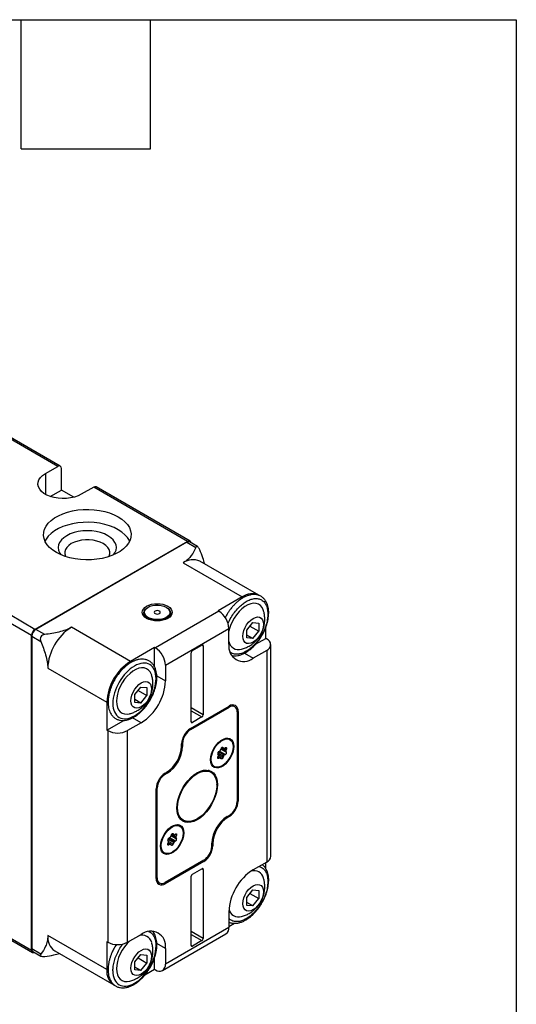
# Model space of a CAD drawing. Header units: millimetres. Extents: x 19 to 819, y 19 to 629.
# Tile 5 of 5: x 731 to 819, y 454 to 629. Entities that reach past the tile are written whole.
import ezdxf

# ---------------------------------------------------------------- set-up
doc = ezdxf.new("R2010")
doc.units = ezdxf.units.MM
doc.header["$LTSCALE"] = 3
doc.layers.add('TEXT', color=140, linetype='Continuous', lineweight=25)

msp = doc.modelspace()

# ---------------------------------------------------------------- linework, layer by layer
for p, q in [((737.977, 549.537), (699.086, 571.988)), ((738.427, 549.582), (699.536, 572.033)), ((735.785, 548.272), (737.977, 549.537)), ((735.785, 548.272), (735.785, 544.598)), ((738.613, 545.332), (738.613, 549.169)), ((744.341, 545.863), (742.149, 544.598)), ((760.958, 536.27), (744.341, 545.863)), ((761.408, 536.315), (744.791, 545.908)), ((736.66, 544.204), (738.613, 545.332)), ((740.809, 544.064), (738.613, 545.332)), ((733.947, 520.677), (694.702, 543.332)), ((733.31, 519.575), (694.066, 542.23)), ((760.958, 536.27), (733.947, 520.677)), ((760.817, 536.107), (734.088, 520.677)), ((760.817, 536.107), (762.394, 535.197)), ((762.714, 535.35), (761.317, 536.157)), ((760.18, 532.474), (770.645, 526.433)), ((773.595, 526.725), (763.13, 532.766)), ((770.645, 526.433), (766.367, 523.963)), ((753.234, 523.616), (753.234, 523.453)), ((753.993, 524.616), (753.922, 524.575)), ((766.509, 523.881), (755.266, 517.391)), ((757.246, 524.575), (757.175, 524.616)), ((757.934, 523.453), (757.932, 523.393)), ((757.934, 523.453), (757.934, 523.616)), ((766.367, 523.963), (766.509, 523.881)), ((771.423, 520.567), (772.484, 521.886)), ((772.484, 521.886), (773.544, 521.792)), ((773.544, 521.792), (773.544, 520.377)), ((735.665, 519.766), (734.088, 520.677)), ((750.846, 515.003), (740.381, 521.044)), ((757.034, 514.329), (768.277, 520.819)), ((768.277, 518.043), (768.277, 520.819)), ((771.423, 519.153), (771.423, 520.567)), ((772.484, 519.058), (771.423, 519.67)), ((771.991, 521.274), (773.544, 520.377)), ((772.484, 519.058), (773.544, 520.377)), ((774.817, 519.083), (774.817, 521.059)), ((733.31, 463.887), (733.31, 519.575)), ((733.381, 519.452), (733.381, 464.091)), ((733.381, 519.452), (734.958, 518.542)), ((761.807, 516.921), (763.504, 517.901)), ((763.504, 517.901), (763.716, 517.778)), ((772.484, 519.058), (771.423, 519.153)), ((772.997, 518.032), (774.817, 519.083)), ((774.959, 519.002), (774.817, 519.083)), ((775.691, 480.502), (775.691, 517.981)), ((755.124, 517.473), (750.846, 515.003)), ((755.124, 514.016), (755.124, 517.473)), ((755.266, 517.391), (755.124, 517.473)), ((761.594, 504.306), (761.594, 516.554)), ((763.716, 517.778), (763.716, 505.53)), ((771.028, 516.454), (772.555, 515.573)), ((774.959, 516.961), (772.555, 515.573)), ((774.959, 516.961), (774.959, 479.481)), ((648.457, 512.871), (733.31, 463.887)), ((736.209, 513.818), (746.674, 507.777)), ((757.034, 514.329), (757.034, 511.553)), ((648.644, 512.459), (733.497, 463.475)), ((755.511, 512.431), (757.034, 511.553)), ((751.624, 509.137), (752.685, 510.457)), ((752.192, 509.844), (753.745, 508.948)), ((752.685, 510.457), (753.745, 510.362)), ((753.745, 510.362), (753.745, 508.948)), ((746.674, 507.777), (746.674, 502.837)), ((751.624, 507.723), (751.624, 509.137)), ((752.685, 507.628), (751.624, 508.24)), ((752.685, 507.628), (751.624, 507.723)), ((752.685, 507.628), (753.745, 508.948)), ((761.488, 503.142), (768.312, 507.081)), ((761.488, 502.938), (768.312, 506.877)), ((763.716, 505.53), (761.594, 506.755)), ((761.594, 506.265), (763.504, 505.163)), ((768.135, 506.979), (768.312, 506.877)), ((769.312, 506.976), (768.796, 507.274)), ((769.713, 506.272), (769.903, 506.162)), ((769.726, 506.06), (769.726, 490.179)), ((769.903, 506.162), (769.903, 490.281)), ((746.674, 502.837), (749.67, 504.566)), ((752.756, 504.143), (750.351, 502.755)), ((752.756, 504.143), (751.229, 505.025)), ((761.807, 504.183), (761.594, 504.306)), ((763.504, 505.163), (761.807, 504.183)), ((746.674, 502.837), (746.816, 502.755)), ((746.816, 502.755), (746.816, 465.276)), ((750.351, 465.276), (750.351, 502.755)), ((761.32, 503.035), (761.488, 502.938)), ((759.906, 500.585), (760.074, 500.488)), ((760.074, 500.488), (760.074, 499.917)), ((768.449, 501.155), (768.166, 501.318)), ((759.897, 500.019), (759.897, 500.386)), ((759.897, 500.019), (760.074, 499.917)), ((766.305, 498.83), (767.34, 498.232)), ((767.462, 498.384), (766.409, 498.992)), ((766.454, 499.027), (766.626, 499.126)), ((766.462, 499.032), (766.687, 499.162)), ((766.626, 499.126), (766.634, 499.131)), ((766.626, 499.126), (767.687, 498.514)), ((766.809, 499.314), (766.921, 499.603)), ((766.869, 499.469), (767.84, 498.909)), ((766.899, 499.547), (767.728, 499.068)), ((767.728, 499.232), (766.958, 499.676)), ((767.052, 499.779), (767.362, 499.599)), ((767.34, 499.62), (767.058, 499.783)), ((767.163, 499.817), (767.228, 499.78)), ((767.228, 499.78), (767.34, 499.62)), ((767.462, 499.609), (767.687, 499.739)), ((767.575, 499.674), (767.84, 499.521)), ((767.84, 499.521), (767.728, 499.232)), ((767.728, 499.068), (767.84, 498.909)), ((766.462, 497.807), (766.285, 497.909)), ((766.421, 498.478), (766.309, 498.637)), ((766.309, 498.025), (766.421, 498.314)), ((766.35, 498.131), (766.687, 497.937)), ((766.787, 497.947), (766.372, 498.186)), ((767.228, 497.943), (766.44, 498.397)), ((766.687, 497.937), (766.462, 497.807)), ((766.921, 497.766), (766.809, 497.926)), ((767.34, 498.232), (767.228, 497.943)), ((767.687, 498.514), (767.462, 498.384)), ((756.998, 495.202), (757.175, 495.304)), ((757.352, 495.202), (757.175, 495.304)), ((765.084, 495.489), (764.652, 495.739)), ((765.417, 496.555), (765.7, 496.391)), ((756.998, 494.997), (756.83, 495.094)), ((757.352, 495.202), (756.998, 494.997)), ((755.407, 476.564), (755.407, 492.446)), ((755.416, 492.645), (755.584, 492.548)), ((755.584, 476.666), (755.584, 492.548)), ((766.12, 493.119), (766.12, 493.2)), ((769.726, 490.383), (769.903, 490.281)), ((759.653, 487.078), (760.085, 486.829)), ((762.585, 487.077), (762.656, 487.118)), ((767.958, 487.525), (768.312, 487.729)), ((768.135, 487.423), (767.958, 487.525)), ((768.312, 487.525), (768.135, 487.627)), ((768.312, 487.525), (768.135, 487.423)), ((759.611, 485.845), (759.328, 486.009)), ((757.466, 483.52), (758.501, 482.923)), ((757.582, 483.168), (757.47, 483.328)), ((757.47, 482.716), (757.582, 483.005)), ((758.623, 483.075), (757.571, 483.683)), ((758.389, 482.633), (757.601, 483.088)), ((757.615, 483.718), (757.787, 483.817)), ((757.623, 483.723), (757.848, 483.852)), ((757.787, 483.817), (757.795, 483.822)), ((757.787, 483.817), (758.848, 483.205)), ((757.97, 484.005), (758.083, 484.294)), ((758.03, 484.16), (759.001, 483.599)), ((758.061, 484.237), (758.889, 483.759)), ((758.889, 483.922), (758.119, 484.367)), ((758.213, 484.469), (758.523, 484.29)), ((758.501, 484.311), (758.219, 484.474)), ((758.324, 484.508), (758.389, 484.471)), ((758.389, 484.471), (758.501, 484.311)), ((758.623, 484.3), (758.848, 484.43)), ((758.848, 483.205), (758.623, 483.075)), ((758.736, 484.365), (759.001, 484.212)), ((759.001, 484.212), (758.889, 483.922)), ((758.889, 483.759), (759.001, 483.599)), ((757.623, 482.498), (757.446, 482.6)), ((757.511, 482.822), (757.848, 482.627)), ((757.948, 482.637), (757.533, 482.877)), ((757.848, 482.627), (757.623, 482.498)), ((758.083, 482.457), (757.97, 482.616)), ((758.501, 482.923), (758.389, 482.633)), ((765.236, 482.238), (765.236, 482.81)), ((765.236, 482.81), (765.413, 482.708)), ((765.236, 482.442), (765.413, 482.34)), ((765.413, 482.708), (765.413, 482.34)), ((756.578, 481.245), (756.861, 481.082)), ((763.822, 479.789), (756.998, 475.85)), ((763.822, 479.585), (756.998, 475.645)), ((763.645, 479.687), (763.822, 479.585)), ((761.807, 477.319), (763.504, 478.299)), ((763.504, 478.299), (763.716, 478.176)), ((763.716, 478.176), (763.716, 465.928)), ((774.959, 479.481), (772.555, 478.094)), ((774.817, 478.282), (774.817, 479.4)), ((755.407, 476.768), (755.584, 476.666)), ((755.483, 476.048), (755.998, 475.751)), ((761.594, 464.703), (761.594, 476.951)), ((756.809, 475.755), (756.998, 475.645)), ((771.423, 473.208), (772.484, 474.527)), ((772.484, 474.527), (773.544, 474.432)), ((773.544, 474.432), (773.544, 473.018)), ((771.423, 471.793), (771.423, 473.208)), ((771.991, 473.914), (773.544, 473.018)), ((772.484, 471.698), (773.544, 473.018)), ((772.484, 471.698), (771.423, 472.311)), ((772.484, 471.698), (771.423, 471.793)), ((768.277, 470.684), (768.277, 467.908)), ((768.277, 467.908), (757.034, 461.417)), ((768.277, 468.071), (769.242, 468.628)), ((746.674, 460.418), (736.209, 466.459)), ((750.351, 465.276), (752.756, 466.664)), ((756.516, 460.273), (767.759, 466.763)), ((763.716, 465.928), (761.594, 467.153)), ((761.594, 466.663), (763.504, 465.561)), ((734.958, 463.18), (733.381, 464.091)), ((746.816, 465.276), (746.674, 465.358)), ((746.674, 465.358), (746.674, 460.418)), ((748.347, 464.883), (748.067, 464.431)), ((757.034, 464.193), (755.511, 465.072)), ((757.034, 464.193), (757.034, 461.417)), ((761.807, 464.581), (761.594, 464.703)), ((763.504, 465.561), (761.807, 464.581)), ((733.588, 463.633), (734.986, 462.826)), ((737.431, 463.758), (747.897, 457.716)), ((751.624, 461.778), (752.685, 463.097)), ((752.192, 462.485), (753.745, 461.588)), ((752.685, 463.097), (753.745, 463.002)), ((753.745, 463.002), (753.745, 461.588)), ((755.124, 460.478), (755.124, 462.579)), ((751.624, 460.364), (751.624, 461.778)), ((752.685, 460.269), (751.624, 460.881)), ((752.685, 460.269), (751.624, 460.364)), ((752.685, 460.269), (753.745, 461.588)), ((753.412, 459.489), (755.124, 460.478)), ((755.124, 460.478), (755.266, 460.396))]:
    msp.add_line(p, q)
at = {"flags": 128}
for points in [[(742.149, 544.598), (741.582, 544.32), (740.943, 544.101), (740.251, 543.945), (739.524, 543.857), (738.781, 543.839), (738.043, 543.892), (737.331, 544.015), (736.663, 544.203), (736.059, 544.452), (735.533, 544.756), (735.101, 545.105), (734.775, 545.49), (734.563, 545.902), (734.471, 546.327), (734.502, 546.756), (734.654, 547.176), (734.924, 547.576), (735.305, 547.944), (735.785, 548.272)], [(737.73, 534.291), (737.086, 534.712), (736.539, 535.177), (736.097, 535.677), (735.767, 536.206), (735.555, 536.754), (735.463, 537.314), (735.494, 537.875), (735.646, 538.43), (735.918, 538.97), (736.304, 539.485), (736.8, 539.969), (737.396, 540.413), (738.084, 540.81), (738.853, 541.154), (739.691, 541.44), (740.584, 541.664), (741.519, 541.82), (742.48, 541.908), (743.453, 541.926), (744.422, 541.873), (745.372, 541.75), (746.287, 541.56), (747.155, 541.305), (747.96, 540.989), (748.69, 540.618), (749.333, 540.196), (749.88, 539.732), (750.322, 539.231), (750.652, 538.702), (750.864, 538.154), (750.956, 537.595), (750.925, 537.033), (750.773, 536.478), (750.501, 535.939), (750.115, 535.423), (749.619, 534.939), (749.023, 534.495), (748.335, 534.098), (747.566, 533.754), (746.728, 533.468), (745.835, 533.245), (744.9, 533.088), (743.939, 533), (742.966, 532.982), (741.997, 533.035), (741.047, 533.158), (740.132, 533.348), (739.265, 533.603), (738.46, 533.919), (737.73, 534.291)], [(750.702, 536.311), (750.652, 536.416), (750.322, 536.945), (749.88, 537.445), (749.333, 537.91), (748.69, 538.331), (747.96, 538.703), (747.155, 539.019), (746.287, 539.274), (745.372, 539.464), (744.422, 539.587), (743.453, 539.64), (742.48, 539.622), (741.519, 539.534), (740.584, 539.377), (739.691, 539.154), (738.853, 538.868), (738.084, 538.524), (737.396, 538.127), (736.8, 537.683), (736.304, 537.199), (735.918, 536.683), (735.717, 536.311)], [(747.84, 533.867), (748.108, 534.249), (748.296, 534.703), (748.36, 535.168), (748.296, 535.633), (748.108, 536.087), (747.798, 536.518), (747.376, 536.915), (746.851, 537.27), (746.237, 537.573), (745.548, 537.817), (744.801, 537.995), (744.015, 538.104), (743.21, 538.141), (742.404, 538.104), (741.618, 537.995), (740.872, 537.817), (740.183, 537.573), (739.568, 537.27), (739.043, 536.915), (738.621, 536.518), (738.312, 536.087), (738.123, 535.633), (738.06, 535.168), (738.123, 534.703), (738.312, 534.249), (738.579, 533.867)], [(747.042, 533.566), (747.075, 533.632), (747.196, 534.029), (747.196, 534.432), (747.075, 534.828), (746.836, 535.207), (746.488, 535.555), (746.039, 535.864), (745.505, 536.123), (744.901, 536.324), (744.245, 536.462), (743.558, 536.532), (742.861, 536.532), (742.174, 536.462), (741.518, 536.324), (740.914, 536.123), (740.38, 535.864), (739.932, 535.555), (739.583, 535.207), (739.344, 534.828), (739.223, 534.432), (739.223, 534.029), (739.344, 533.632), (739.377, 533.566)], [(760.958, 536.27), (761.082, 536.328), (761.202, 536.355), (761.312, 536.351), (761.408, 536.315), (761.487, 536.249), (761.546, 536.156), (761.582, 536.039), (761.588, 536)], [(757.175, 524.616), (757.499, 524.38), (757.72, 524.106), (757.825, 523.811), (757.81, 523.509), (757.675, 523.218), (757.427, 522.953), (757.08, 522.727), (756.652, 522.554), (756.166, 522.443), (755.649, 522.399), (755.129, 522.426), (754.633, 522.52), (754.188, 522.679), (753.819, 522.892), (753.545, 523.149), (753.38, 523.435), (753.335, 523.735), (753.411, 524.034), (753.604, 524.314), (753.903, 524.561), (754.293, 524.762), (754.753, 524.905), (755.258, 524.983), (755.78, 524.992), (756.292, 524.931), (756.765, 524.803), (757.175, 524.616)], [(774.405, 523.986), (774.357, 524.133), (774.146, 524.566), (773.859, 524.907), (773.504, 525.148), (773.09, 525.281), (772.629, 525.303), (772.132, 525.213), (771.615, 525.014), (771.09, 524.711), (770.573, 524.313), (770.076, 523.83), (769.615, 523.275), (769.201, 522.664), (768.845, 522.013), (768.558, 521.34), (768.348, 520.663), (768.277, 520.349)], [(757.246, 524.575), (757.584, 524.328), (757.815, 524.043), (757.925, 523.734), (757.909, 523.419), (757.768, 523.115), (757.509, 522.838), (757.146, 522.603), (756.699, 522.422), (756.192, 522.306), (755.652, 522.26), (755.109, 522.287), (754.591, 522.386), (754.126, 522.552), (753.741, 522.775), (753.454, 523.043), (753.283, 523.342), (753.235, 523.655), (753.314, 523.967), (753.515, 524.26), (753.828, 524.518), (753.922, 524.575)], [(755.195, 523.473), (755.373, 523.404), (755.584, 523.38), (755.794, 523.404), (755.973, 523.473), (756.092, 523.576), (756.134, 523.698), (756.092, 523.819), (755.973, 523.922), (755.794, 523.991), (755.584, 524.015), (755.373, 523.991), (755.195, 523.922), (755.076, 523.819), (755.034, 523.698), (755.076, 523.576), (755.195, 523.473)], [(774.384, 521.569), (774.338, 521.072), (774.203, 520.548), (773.985, 520.021), (773.695, 519.52), (773.348, 519.068), (772.962, 518.688), (772.555, 518.4), (772.147, 518.218), (771.761, 518.151), (771.414, 518.203), (771.124, 518.37), (770.906, 518.645), (770.771, 519.013), (770.725, 519.457), (770.771, 519.953), (770.906, 520.478), (771.124, 521.004), (771.414, 521.506), (771.761, 521.958), (772.147, 522.337), (772.555, 522.625), (772.962, 522.807), (773.348, 522.874), (773.695, 522.823), (773.985, 522.656), (774.203, 522.381), (774.338, 522.013), (774.384, 521.569)], [(754.606, 512.557), (754.558, 512.703), (754.347, 513.136), (754.06, 513.478), (753.705, 513.718), (753.291, 513.851), (752.83, 513.873), (752.333, 513.784), (751.816, 513.585), (751.291, 513.282), (750.774, 512.883), (750.277, 512.4), (749.816, 511.845), (749.402, 511.234), (749.046, 510.583), (748.759, 509.91), (748.549, 509.234), (748.42, 508.572), (748.377, 507.943), (748.42, 507.364), (748.549, 506.851), (748.759, 506.418), (749.046, 506.077), (749.402, 505.836), (749.816, 505.703), (750.277, 505.681), (750.683, 505.746)], [(754.585, 510.139), (754.539, 509.643), (754.404, 509.118), (754.186, 508.592), (753.896, 508.09), (753.549, 507.638), (753.163, 507.259), (752.756, 506.971), (752.348, 506.789), (751.962, 506.722), (751.615, 506.773), (751.325, 506.94), (751.107, 507.215), (750.972, 507.583), (750.926, 508.027), (750.972, 508.524), (751.107, 509.048), (751.325, 509.575), (751.615, 510.076), (751.962, 510.528), (752.348, 510.908), (752.756, 511.196), (753.163, 511.378), (753.549, 511.445), (753.896, 511.393), (754.186, 511.226), (754.404, 510.951), (754.539, 510.583), (754.585, 510.139)], [(769.125, 499.957), (769.08, 499.439), (768.948, 498.891), (768.733, 498.339), (768.447, 497.805), (768.1, 497.314), (767.708, 496.887), (767.289, 496.542), (766.86, 496.294), (766.441, 496.155), (766.049, 496.13), (765.702, 496.221), (765.415, 496.423), (765.201, 496.728), (765.069, 497.123), (765.024, 497.589), (765.069, 498.107), (765.201, 498.655), (765.415, 499.207), (765.702, 499.741), (766.049, 500.232), (766.441, 500.659), (766.86, 501.004), (767.289, 501.252), (767.708, 501.391), (768.1, 501.416), (768.447, 501.325), (768.733, 501.123), (768.948, 500.818), (769.08, 500.423), (769.125, 499.957)], [(769.019, 499.896), (768.974, 499.387), (768.839, 498.849), (768.622, 498.308), (768.333, 497.788), (767.985, 497.315), (767.595, 496.91), (767.18, 496.592), (766.76, 496.375), (766.355, 496.271), (765.983, 496.284), (765.663, 496.414), (765.408, 496.653), (765.232, 496.992), (765.141, 497.414), (765.141, 497.9), (765.232, 498.426), (765.408, 498.969), (765.663, 499.502), (765.983, 500.002), (766.355, 500.443), (766.76, 500.807), (767.18, 501.076), (767.595, 501.237), (767.985, 501.283), (768.333, 501.211), (768.622, 501.026), (768.839, 500.735), (768.974, 500.352), (769.019, 499.896)], [(767.913, 501.418), (768.05, 501.374), (768.166, 501.318)], [(768.663, 500.986), (768.451, 501.286), (768.376, 501.354)], [(766.921, 499.603), (766.949, 499.662), (766.986, 499.715), (767.029, 499.76), (767.074, 499.794), (767.12, 499.813), (767.163, 499.817), (767.199, 499.806), (767.228, 499.78)], [(767.687, 499.739), (767.733, 499.758), (767.775, 499.763), (767.812, 499.751), (767.84, 499.725), (767.858, 499.686), (767.864, 499.637), (767.858, 499.581), (767.84, 499.521)], [(766.462, 497.807), (766.416, 497.788), (766.374, 497.783), (766.337, 497.795), (766.309, 497.821), (766.291, 497.86), (766.285, 497.909), (766.291, 497.965), (766.309, 498.025)], [(767.228, 497.943), (767.199, 497.884), (767.163, 497.831), (767.12, 497.786), (767.074, 497.752), (767.029, 497.733), (766.986, 497.729), (766.949, 497.74), (766.921, 497.766)], [(766.261, 493.2), (766.217, 492.523), (766.085, 491.811), (765.868, 491.083), (765.573, 490.355), (765.205, 489.646), (764.775, 488.973), (764.292, 488.353), (763.769, 487.801), (763.219, 487.331), (762.655, 486.954), (762.091, 486.68), (761.541, 486.514), (761.018, 486.463), (760.535, 486.526), (760.105, 486.702), (759.738, 486.986), (759.442, 487.373), (759.225, 487.852), (759.093, 488.411), (759.049, 489.036), (759.093, 489.714), (759.225, 490.425), (759.442, 491.154), (759.738, 491.882), (760.105, 492.591), (760.535, 493.264), (761.018, 493.884), (761.541, 494.436), (762.091, 494.906), (762.655, 495.283), (763.219, 495.557), (763.769, 495.722), (764.292, 495.774), (764.775, 495.711), (765.205, 495.535), (765.573, 495.25), (765.868, 494.864), (766.085, 494.385), (766.217, 493.826), (766.261, 493.2)], [(759.19, 489.118), (759.235, 489.786), (759.369, 490.488), (759.587, 491.207), (759.885, 491.923), (760.255, 492.618), (760.687, 493.275), (761.17, 493.876), (761.691, 494.405), (762.237, 494.849), (762.795, 495.197), (763.348, 495.439), (763.884, 495.569), (764.387, 495.583), (764.846, 495.483), (765.248, 495.269), (765.583, 494.947), (765.843, 494.527), (766.019, 494.018), (766.109, 493.434), (766.109, 492.79), (766.019, 492.103), (765.843, 491.39), (765.583, 490.67), (765.248, 489.962), (764.846, 489.284), (764.387, 488.653), (763.884, 488.087), (763.348, 487.598), (762.795, 487.201), (762.237, 486.905), (761.691, 486.719), (761.17, 486.646), (760.687, 486.689), (760.255, 486.847), (759.885, 487.116), (759.587, 487.488), (759.369, 487.954), (759.235, 488.502), (759.19, 489.118)], [(762.619, 495.262), (763.137, 495.511), (763.677, 495.673), (764.189, 495.723), (764.662, 495.662), (765.084, 495.489), (765.445, 495.21), (765.735, 494.831), (765.947, 494.362), (766.076, 493.814), (766.12, 493.2)], [(765.417, 496.555), (765.38, 496.577), (765.203, 496.724)], [(765.49, 496.355), (765.766, 496.294), (765.953, 496.291)], [(762.585, 487.077), (762.584, 487.076), (762.031, 486.807), (761.492, 486.646), (760.979, 486.595), (760.506, 486.656), (760.084, 486.829), (759.724, 487.108), (759.434, 487.487), (759.222, 487.956), (759.092, 488.505), (759.049, 489.078)], [(760.286, 484.647), (760.241, 484.129), (760.109, 483.582), (759.895, 483.03), (759.608, 482.496), (759.261, 482.005), (758.869, 481.577), (758.45, 481.232), (758.021, 480.985), (757.602, 480.846), (757.21, 480.821), (756.863, 480.912), (756.577, 481.114), (756.362, 481.419), (756.23, 481.813), (756.185, 482.28), (756.23, 482.798), (756.362, 483.345), (756.577, 483.898), (756.863, 484.431), (757.21, 484.923), (757.602, 485.35), (758.021, 485.695), (758.45, 485.942), (758.869, 486.082), (759.261, 486.106), (759.608, 486.016), (759.895, 485.813), (760.109, 485.508), (760.241, 485.114), (760.286, 484.647)], [(760.18, 484.586), (760.135, 484.077), (760, 483.54), (759.784, 482.998), (759.494, 482.479), (759.146, 482.006), (758.756, 481.6), (758.341, 481.282), (757.921, 481.066), (757.516, 480.962), (757.144, 480.975), (756.824, 481.104), (756.569, 481.344), (756.393, 481.683), (756.302, 482.105), (756.302, 482.59), (756.393, 483.117), (756.569, 483.659), (756.824, 484.193), (757.144, 484.692), (757.516, 485.134), (757.921, 485.498), (758.341, 485.767), (758.756, 485.928), (759.146, 485.973), (759.494, 485.902), (759.784, 485.716), (760, 485.425), (760.135, 485.043), (760.18, 484.586)], [(759.075, 486.109), (759.212, 486.065), (759.328, 486.009)], [(759.824, 485.676), (759.612, 485.977), (759.537, 486.045)], [(758.083, 484.294), (758.111, 484.352), (758.147, 484.406), (758.19, 484.451), (758.236, 484.484), (758.281, 484.504), (758.324, 484.508), (758.361, 484.497), (758.389, 484.471)], [(758.848, 484.43), (758.894, 484.449), (758.936, 484.453), (758.973, 484.442), (759.001, 484.416), (759.019, 484.377), (759.025, 484.328), (759.019, 484.271), (759.001, 484.212)], [(756.578, 481.245), (756.541, 481.268), (756.365, 481.414)], [(757.623, 482.498), (757.577, 482.478), (757.535, 482.474), (757.498, 482.485), (757.47, 482.511), (757.452, 482.55), (757.446, 482.6), (757.452, 482.656), (757.47, 482.716)], [(758.389, 482.633), (758.361, 482.575), (758.324, 482.521), (758.281, 482.476), (758.236, 482.443), (758.19, 482.424), (758.147, 482.419), (758.111, 482.431), (758.083, 482.457)], [(756.651, 481.046), (756.927, 480.984), (757.114, 480.982)], [(774.384, 474.21), (774.338, 473.713), (774.203, 473.188), (773.985, 472.662), (773.695, 472.16), (773.348, 471.708), (772.962, 471.329), (772.555, 471.041), (772.147, 470.859), (771.761, 470.792), (771.414, 470.843), (771.124, 471.011), (770.906, 471.285), (770.771, 471.654), (770.725, 472.097), (770.771, 472.594), (770.906, 473.119), (771.124, 473.645), (771.414, 474.147), (771.761, 474.599), (772.147, 474.978), (772.555, 475.266), (772.962, 475.448), (773.348, 475.515), (773.695, 475.464), (773.985, 475.296), (774.203, 475.022), (774.338, 474.653), (774.384, 474.21)], [(733.31, 463.887), (733.322, 463.75), (733.359, 463.633), (733.417, 463.54), (733.497, 463.475), (733.593, 463.439), (733.703, 463.434), (733.822, 463.462), (733.86, 463.476)], [(750.76, 465.512), (750.277, 465.041), (749.816, 464.486), (749.402, 463.875), (749.046, 463.224), (748.759, 462.551), (748.549, 461.874), (748.42, 461.213), (748.377, 460.584), (748.42, 460.005), (748.549, 459.492), (748.759, 459.059), (749.046, 458.717), (749.402, 458.477), (749.816, 458.343), (750.277, 458.321), (750.683, 458.387)], [(754.585, 462.78), (754.539, 462.283), (754.404, 461.759), (754.186, 461.232), (753.896, 460.731), (753.549, 460.279), (753.163, 459.899), (752.756, 459.611), (752.348, 459.429), (751.962, 459.362), (751.615, 459.414), (751.325, 459.581), (751.107, 459.856), (750.972, 460.224), (750.926, 460.668), (750.972, 461.164), (751.107, 461.689), (751.325, 462.215), (751.615, 462.717), (751.962, 463.169), (752.348, 463.548), (752.756, 463.836), (753.163, 464.018), (753.549, 464.085), (753.896, 464.034), (754.186, 463.867), (754.404, 463.592), (754.539, 463.224), (754.585, 462.78)]]:
    msp.add_lwpolyline(points, dxfattribs=at)
for centre, radius, start, end in [((738.225, 549.232), 0.393, 350.78596, 129.20329), ((744.605, 545.495), 0.453, 65.69288, 125.61758), ((761.109, 535.698), 0.503, 65.69288, 125.61758), ((761.914, 530.01), 3.013, 66.18531, 125.12515), ((772.379, 523.969), 3.013, 66.18531, 125.12515), ((764.438, 520.645), 3.842, 2.60548, 57.39452), ((734.692, 519.512), 1.383, 122.60548, 177.39452), ((734.916, 519.382), 1.537, 122.60548, 177.39452), ((745.202, 513.443), 9.001, 122.38686, 177.61314), ((763.586, 517.799), 0.131, 350.78596, 129.20329), ((770.897, 517.641), 2.651, 171.27104, 308.71821), ((769.979, 518.834), 1.732, 190.64891, 286.88065), ((774.571, 517.981), 1.092, 290.78342, 69.21658), ((753.195, 514.154), 3.842, 2.60548, 57.39452), ((762.055, 516.533), 0.461, 122.60548, 177.39452), ((755.668, 507.402), 9.001, 122.38686, 177.61314), ((747.781, 511.955), 9.261, 302.48713, 357.51287), ((768.933, 506.32), 0.983, 350.78596, 129.20329), ((768.864, 506.2), 0.873, 350.78596, 129.20329), ((761.724, 504.285), 0.131, 170.78596, 309.20329), ((763.255, 505.551), 0.461, 302.60548, 357.39452), ((748.584, 506.167), 3.843, 242.60967, 297.39033), ((763.352, 500.229), 3.458, 122.60548, 177.39452), ((763.145, 500.349), 3.074, 122.60548, 177.39452), ((753.987, 500.288), 5.917, 302.60548, 357.39452), ((754.164, 500.186), 5.917, 302.60548, 357.39452), ((766.621, 498.743), 0.329, 118.81019, 198.77845), ((766.521, 499.42), 0.307, 302.63797, 339.77289), ((767.407, 499.677), 0.0879, 220.5328, 309.24817), ((767.528, 498.803), 0.329, 298.81019, 18.77845), ((767.891, 499.15), 0.183, 153.43643, 206.56357), ((766.258, 498.396), 0.183, 333.43643, 26.56357), ((766.742, 497.869), 0.0879, 40.5328, 129.24817), ((767.628, 498.126), 0.307, 122.63797, 159.77289), ((758.861, 492.289), 3.458, 122.60548, 177.39452), ((758.654, 492.408), 3.074, 122.60548, 177.39452), ((766.449, 490.438), 3.458, 302.60548, 357.39452), ((766.656, 490.318), 3.074, 302.60548, 357.39452), ((771.147, 482.541), 5.917, 122.60548, 177.39452), ((771.323, 482.439), 5.917, 122.60548, 177.39452), ((757.782, 483.434), 0.329, 118.81019, 198.77845), ((757.419, 483.087), 0.183, 333.43643, 26.56357), ((757.682, 484.111), 0.307, 302.63797, 339.77289), ((758.568, 484.368), 0.0879, 220.5328, 309.24817), ((758.789, 482.817), 0.307, 122.63797, 159.77289), ((758.689, 483.493), 0.329, 298.81019, 18.77845), ((759.052, 483.841), 0.183, 153.43643, 206.56357), ((757.903, 482.559), 0.0879, 40.5328, 129.24817), ((761.959, 482.497), 3.458, 302.60548, 357.39452), ((762.166, 482.378), 3.074, 302.60548, 357.39452), ((774.44, 480.627), 1.257, 294.37466, 354.3052), ((763.586, 478.197), 0.131, 350.78596, 129.20329), ((777.529, 470.282), 9.261, 122.48713, 177.51287), ((772.726, 476.229), 1.725, 13.33815, 107.70627), ((756.377, 476.407), 0.983, 170.78596, 309.20329), ((756.446, 476.526), 0.873, 170.78596, 309.20329), ((762.055, 476.93), 0.461, 122.60548, 177.39452), ((769.978, 471.468), 1.726, 192.30644, 286.98281), ((767.052, 467.772), 1.232, 305.01333, 6.29885), ((739.087, 466.134), 2.896, 173.54907, 235.13875), ((752.921, 464.794), 1.732, 13.46699, 109.34528), ((754.414, 464.596), 2.651, 351.27104, 128.71821), ((763.255, 465.949), 0.461, 302.60548, 357.39452), ((733.857, 464.03), 0.48, 172.74417, 235.94365), ((748.584, 468.688), 3.843, 242.60967, 297.39033), ((761.724, 464.682), 0.131, 170.78596, 309.20329), ((749.552, 460.092), 2.896, 173.54907, 235.13875), ((755.956, 461.242), 1.092, 230.79671, 9.21404)]:
    msp.add_arc(centre, radius, start, end)
for points, knots in [([(763.101, 534.788), (763.047, 534.916), (762.987, 535.035), (762.853, 535.234), (762.78, 535.311), (762.641, 535.392), (762.574, 535.395), (762.467, 535.336), (762.424, 535.276), (762.394, 535.197)], [0, 0, 0, 0, 0.25, 0.25, 0.5, 0.5, 0.75, 0.75, 1, 1, 1, 1]), ([(762.394, 535.197), (762.204, 534.699), (761.967, 534.211), (761.448, 533.512), (761.245, 533.283), (760.768, 532.855), (760.495, 532.656), (760.18, 532.474)], [0, 0, 0, 0, 0.5, 0.5, 0.75, 0.75, 1, 1, 1, 1]), ([(763.992, 532.268), (763.888, 532.63), (763.645, 533.47), (763.299, 534.31), (763.101, 534.788)], [0, 0, 0, 0, 0.4302094, 1, 1, 1, 1]), ([(774.132, 519.602), (774.263, 519.841), (774.446, 520.176), (774.675, 520.686), (774.849, 521.124), (775.02, 521.646), (775.16, 522.187), (775.262, 522.743), (775.317, 523.298), (775.322, 523.843), (775.273, 524.367), (775.167, 524.865), (775.002, 525.328), (774.775, 525.748), (774.482, 526.119), (774.121, 526.431), (773.686, 526.671), (773.2, 526.813), (772.684, 526.856), (772.162, 526.806), (771.629, 526.668), (771.093, 526.449), (770.565, 526.155), (770.054, 525.797), (769.572, 525.388), (769.13, 524.948), (768.763, 524.526), (768.451, 524.123), (768.159, 523.704), (767.87, 523.246), (767.7, 522.909), (767.621, 522.752)], [0, 0, 0, 0, 0.0435778, 0.0612547, 0.090443, 0.120498, 0.1524874, 0.1855862, 0.2194886, 0.2539725, 0.2889126, 0.3242264, 0.359878, 0.3958994, 0.4324456, 0.4699084, 0.5090226, 0.5508695, 0.5894245, 0.6284489, 0.6676532, 0.7067295, 0.7454423, 0.783574, 0.8208083, 0.8562325, 0.8893536, 0.9132194, 0.9393506, 0.9716917, 1, 1, 1, 1]), ([(753.71, 522.616), (752.676, 523.213), (752.676, 524.182), (754.744, 525.376), (756.424, 525.376), (757.458, 524.779)], [0, 0, 0, 0, 0.5, 0.5, 1, 1, 1, 1]), ([(768.132, 521.706), (768.14, 521.729), (768.268, 522.091), (768.643, 522.776), (769.241, 523.703), (769.929, 524.507), (770.64, 525.154), (771.352, 525.641), (772.065, 525.977), (772.777, 526.151), (773.461, 526.137), (774.072, 525.917), (774.568, 525.498), (774.92, 524.911), (775.133, 524.212), (775.158, 523.673), (775.171, 523.411)], [0, 0, 0, 0, 0.0053845, 0.0854723, 0.16556, 0.2439835, 0.3192767, 0.3903148, 0.4613529, 0.5366462, 0.6150697, 0.6951574, 0.7752452, 0.8536687, 0.9289619, 1, 1, 1, 1]), ([(755.584, 522.223), (755.412, 522.229), (755.172, 522.236), (754.831, 522.288), (754.554, 522.348), (754.252, 522.443), (753.973, 522.563), (753.726, 522.707), (753.524, 522.868), (753.37, 523.041), (753.273, 523.222), (753.227, 523.367), (753.241, 523.455), (753.245, 523.481)], [0, 0, 0, 0, 0.13192223, 0.18515297, 0.27221348, 0.36050345, 0.45298815, 0.54711368, 0.64239836, 0.73942525, 0.84063452, 0.95272579, 1, 1, 1, 1]), ([(757.458, 524.779), (758.492, 524.182), (758.492, 523.213), (756.424, 522.019), (754.744, 522.019), (753.71, 522.616)], [0, 0, 0, 0, 0.5, 0.5, 1, 1, 1, 1]), ([(757.926, 523.452), (757.924, 523.393), (757.92, 523.269), (757.822, 523.076), (757.659, 522.88), (757.434, 522.7), (757.16, 522.545), (756.851, 522.419), (756.546, 522.331), (756.245, 522.272), (755.933, 522.231), (755.707, 522.226), (755.584, 522.223)], [0, 0, 0, 0, 0.1108193, 0.229287, 0.3397345, 0.4477082, 0.55304, 0.6530754, 0.7500567, 0.8225257, 0.903843, 1, 1, 1, 1]), ([(775.171, 523.411), (775.158, 523.135), (775.133, 522.566), (774.92, 521.622), (774.568, 520.628), (774.072, 519.636), (773.461, 518.711), (772.777, 517.907), (772.065, 517.26), (771.352, 516.773), (770.64, 516.438), (769.927, 516.26), (769.25, 516.287), (768.776, 516.414), (768.578, 516.591), (768.542, 516.623)], [0, 0, 0, 0, 0.076197, 0.1569581, 0.2410768, 0.3269807, 0.4128845, 0.4970032, 0.5777643, 0.6539613, 0.7301583, 0.8109194, 0.8950381, 0.980942, 1, 1, 1, 1]), ([(773.888, 519.743), (774.009, 519.972), (774.18, 520.297), (774.368, 520.813), (774.499, 521.279), (774.598, 521.855), (774.637, 522.479), (774.591, 523.14), (774.511, 523.647), (774.418, 523.92), (774.399, 523.974)], [0, 0, 0, 0, 0.1767488, 0.251218, 0.3756232, 0.5074395, 0.6509294, 0.8025694, 0.9604187, 1, 1, 1, 1]), ([(735.665, 519.766), (735.528, 519.749), (735.394, 519.707), (735.155, 519.567), (735.052, 519.467), (734.912, 519.226), (734.876, 519.085), (734.873, 518.807), (734.904, 518.669), (734.958, 518.542)], [0, 0, 0, 0, 0.25, 0.25, 0.5, 0.5, 0.75, 0.75, 1, 1, 1, 1]), ([(740.381, 521.044), (740.067, 520.863), (739.723, 520.705), (738.985, 520.431), (738.589, 520.314), (737.374, 520.013), (736.527, 519.876), (735.665, 519.766)], [0, 0, 0, 0, 0.25, 0.25, 0.5, 0.5, 1, 1, 1, 1]), ([(770.502, 517.183), (770.511, 517.185), (770.757, 517.227), (771.218, 517.404), (771.864, 517.706), (772.444, 518.091), (772.907, 518.486), (773.273, 518.871), (773.595, 519.269), (773.783, 519.573), (773.888, 519.743)], [0, 0, 0, 0, 0.00671, 0.1717461, 0.3360368, 0.4976952, 0.6488345, 0.7539242, 0.8626389, 1, 1, 1, 1]), ([(734.958, 518.542), (735.294, 517.741), (735.598, 516.941), (735.944, 515.742), (736.041, 515.339), (736.173, 514.559), (736.209, 514.182), (736.209, 513.818)], [0, 0, 0, 0, 0.5, 0.5, 0.75, 0.75, 1, 1, 1, 1]), ([(768.813, 516.024), (768.814, 516.024), (768.971, 515.977), (769.316, 515.974), (769.835, 516.014), (770.369, 516.154), (770.905, 516.373), (771.433, 516.667), (771.944, 517.025), (772.426, 517.433), (772.868, 517.874), (773.235, 518.296), (773.547, 518.699), (773.841, 519.117), (774.028, 519.429), (774.132, 519.602)], [0, 0, 0, 0, 0.0008369, 0.0923785, 0.1850346, 0.2781178, 0.3708971, 0.4628135, 0.55335, 0.6417559, 0.7258639, 0.8045036, 0.8611686, 0.9232123, 1, 1, 1, 1]), ([(755.372, 511.981), (755.372, 513.151), (754.97, 514.04), (753.537, 514.867), (752.566, 514.771), (750.541, 513.602), (749.57, 512.577), (748.137, 510.096), (747.735, 508.742), (747.735, 507.573)], [0, 0, 0, 0, 0.25, 0.25, 0.5, 0.5, 0.75, 0.75, 1, 1, 1, 1]), ([(754.333, 508.172), (754.464, 508.411), (754.647, 508.746), (754.876, 509.256), (755.05, 509.694), (755.221, 510.216), (755.361, 510.758), (755.463, 511.313), (755.518, 511.868), (755.523, 512.413), (755.474, 512.938), (755.368, 513.435), (755.203, 513.898), (754.976, 514.319), (754.683, 514.69), (754.322, 515.001), (753.887, 515.241), (753.401, 515.384), (752.885, 515.426), (752.363, 515.376), (751.83, 515.238), (751.294, 515.019), (750.766, 514.725), (750.255, 514.367), (749.773, 513.959), (749.331, 513.518), (748.964, 513.096), (748.652, 512.693), (748.358, 512.275), (748.171, 511.963), (748.067, 511.79)], [0, 0, 0, 0, 0.04484734, 0.06303921, 0.09307784, 0.12400843, 0.15692978, 0.19099289, 0.22588295, 0.26137144, 0.29732948, 0.33367209, 0.37036231, 0.40743311, 0.44504408, 0.48359825, 0.52385198, 0.56691797, 0.60659618, 0.64675748, 0.68710393, 0.72731862, 0.7671593, 0.80640191, 0.84472097, 0.88117715, 0.91526312, 0.93982424, 0.96671676, 1, 1, 1, 1]), ([(748.067, 511.79), (747.936, 511.552), (747.753, 511.216), (747.524, 510.706), (747.35, 510.268), (747.178, 509.747), (747.038, 509.205), (746.937, 508.649), (746.882, 508.094), (746.877, 507.549), (746.926, 507.025), (747.032, 506.527), (747.197, 506.065), (747.424, 505.644), (747.716, 505.273), (748.078, 504.961), (748.513, 504.721), (748.999, 504.579), (749.515, 504.537), (750.036, 504.586), (750.57, 504.724), (751.106, 504.943), (751.634, 505.237), (752.145, 505.595), (752.627, 506.004), (753.069, 506.444), (753.436, 506.866), (753.748, 507.27), (754.042, 507.687), (754.229, 508), (754.333, 508.172)], [0, 0, 0, 0, 0.0448473, 0.0630392, 0.0930778, 0.1240084, 0.1569298, 0.1909929, 0.2258829, 0.2613714, 0.2973295, 0.3336721, 0.3703623, 0.4074331, 0.4450441, 0.4835982, 0.523852, 0.566918, 0.6065962, 0.6467575, 0.6871039, 0.7273186, 0.7671593, 0.8064019, 0.844721, 0.8811772, 0.9152631, 0.9398242, 0.9667168, 1, 1, 1, 1]), ([(747.735, 507.573), (747.735, 506.403), (748.137, 505.514), (749.57, 504.687), (750.541, 504.783), (752.566, 505.952), (753.537, 506.978), (754.97, 509.458), (755.372, 510.812), (755.372, 511.981)], [0, 0, 0, 0, 0.25, 0.25, 0.5, 0.5, 0.75, 0.75, 1, 1, 1, 1]), ([(754.089, 508.313), (754.21, 508.542), (754.381, 508.867), (754.569, 509.383), (754.7, 509.849), (754.799, 510.425), (754.838, 511.05), (754.792, 511.71), (754.712, 512.217), (754.619, 512.49), (754.6, 512.545)], [0, 0, 0, 0, 0.1767488, 0.251218, 0.3756232, 0.5074395, 0.6509294, 0.8025694, 0.9604187, 1, 1, 1, 1]), ([(750.703, 505.753), (750.712, 505.755), (750.958, 505.798), (751.419, 505.974), (752.065, 506.276), (752.645, 506.661), (753.108, 507.056), (753.474, 507.442), (753.796, 507.839), (753.984, 508.143), (754.089, 508.313)], [0, 0, 0, 0, 0.00671, 0.1717461, 0.3360368, 0.4976952, 0.6488345, 0.7539242, 0.8626389, 1, 1, 1, 1]), ([(773.589, 478.691), (773.749, 478.645), (774.119, 478.537), (774.566, 478.135), (774.921, 477.553), (775.133, 476.853), (775.158, 476.313), (775.171, 476.052)], [0, 0, 0, 0, 0.1661317, 0.3852042, 0.5997243, 0.8056819, 1, 1, 1, 1]), ([(774.132, 472.243), (774.263, 472.481), (774.446, 472.816), (774.675, 473.327), (774.849, 473.764), (775.02, 474.286), (775.16, 474.828), (775.262, 475.384), (775.317, 475.939), (775.322, 476.483), (775.273, 477.008), (775.167, 477.505), (775.002, 477.968), (774.774, 478.388), (774.496, 478.75), (774.267, 478.932), (774.158, 479.019)], [0, 0, 0, 0, 0.0935769, 0.1315354, 0.194213, 0.2587517, 0.3274443, 0.3985192, 0.4713196, 0.5453686, 0.6203974, 0.6962287, 0.7727852, 0.8501359, 0.9286136, 1, 1, 1, 1]), ([(775.171, 476.052), (775.158, 475.776), (775.133, 475.207), (774.92, 474.263), (774.568, 473.269), (774.072, 472.277), (773.461, 471.352), (772.777, 470.547), (772.065, 469.9), (771.352, 469.413), (770.64, 469.078), (769.928, 468.902), (769.246, 468.921), (768.674, 469.107), (768.396, 469.373), (768.277, 469.488)], [0, 0, 0, 0, 0.0728424, 0.150048, 0.2304634, 0.3125853, 0.3947072, 0.4751226, 0.5523282, 0.6251706, 0.698013, 0.7752187, 0.855634, 0.9377559, 1, 1, 1, 1]), ([(773.888, 472.384), (774.009, 472.612), (774.18, 472.938), (774.368, 473.454), (774.499, 473.919), (774.598, 474.496), (774.637, 475.12), (774.591, 475.78), (774.511, 476.287), (774.418, 476.56), (774.399, 476.615)], [0, 0, 0, 0, 0.1767488, 0.251218, 0.3756232, 0.5074395, 0.6509294, 0.8025694, 0.9604187, 1, 1, 1, 1]), ([(768.277, 468.831), (768.287, 468.825), (768.451, 468.733), (768.801, 468.655), (769.313, 468.605), (769.836, 468.657), (770.369, 468.794), (770.905, 469.014), (771.433, 469.307), (771.944, 469.666), (772.426, 470.074), (772.868, 470.515), (773.235, 470.936), (773.547, 471.34), (773.841, 471.757), (774.028, 472.07), (774.132, 472.243)], [0, 0, 0, 0, 0.006444, 0.0963078, 0.1791025, 0.2629052, 0.3470943, 0.4310084, 0.5141421, 0.5960278, 0.6759864, 0.7520579, 0.8231835, 0.874434, 0.9305494, 1, 1, 1, 1]), ([(770.502, 469.824), (770.511, 469.825), (770.757, 469.868), (771.218, 470.045), (771.864, 470.347), (772.444, 470.731), (772.907, 471.127), (773.273, 471.512), (773.595, 471.909), (773.783, 472.214), (773.888, 472.384)], [0, 0, 0, 0, 0.00671, 0.1717461, 0.3360368, 0.4976952, 0.6488345, 0.7539242, 0.8626389, 1, 1, 1, 1]), ([(736.209, 466.459), (736.209, 466.096), (736.173, 465.76), (736.042, 465.136), (735.946, 464.845), (735.599, 464.043), (735.294, 463.594), (734.958, 463.18)], [0, 0, 0, 0, 0.25, 0.25, 0.5, 0.5, 1, 1, 1, 1]), ([(754.062, 467.163), (754.127, 467.142), (754.399, 467.055), (754.765, 466.7), (755.123, 466.124), (755.334, 465.423), (755.359, 464.884), (755.372, 464.622)], [0, 0, 0, 0, 0.0760264, 0.3187713, 0.5564718, 0.7846845, 1, 1, 1, 1]), ([(754.333, 460.813), (754.464, 461.052), (754.647, 461.387), (754.876, 461.897), (755.05, 462.335), (755.221, 462.857), (755.361, 463.398), (755.463, 463.954), (755.518, 464.509), (755.523, 465.054), (755.473, 465.578), (755.368, 466.076), (755.201, 466.537), (755.004, 466.92), (754.835, 467.12), (754.766, 467.202)], [0, 0, 0, 0, 0.1034795, 0.1454549, 0.2147652, 0.2861336, 0.3620954, 0.4406917, 0.521196, 0.6030812, 0.6860498, 0.7699057, 0.8545637, 0.9400998, 1, 1, 1, 1]), ([(748.067, 464.431), (747.936, 464.192), (747.753, 463.857), (747.524, 463.347), (747.35, 462.909), (747.178, 462.387), (747.038, 461.845), (746.937, 461.29), (746.882, 460.735), (746.877, 460.19), (746.926, 459.665), (747.032, 459.168), (747.197, 458.705), (747.424, 458.284), (747.716, 457.913), (748.078, 457.602), (748.513, 457.362), (748.999, 457.219), (749.515, 457.177), (750.036, 457.227), (750.57, 457.365), (751.106, 457.584), (751.634, 457.878), (752.145, 458.236), (752.627, 458.644), (753.069, 459.085), (753.436, 459.507), (753.748, 459.91), (754.042, 460.328), (754.229, 460.64), (754.333, 460.813)], [0, 0, 0, 0, 0.0448473, 0.0630392, 0.0930778, 0.1240084, 0.1569298, 0.1909929, 0.2258829, 0.2613714, 0.2973295, 0.3336721, 0.3703623, 0.4074331, 0.4450441, 0.4835982, 0.523852, 0.566918, 0.6065962, 0.6467575, 0.6871039, 0.7273186, 0.7671593, 0.8064019, 0.844721, 0.8811772, 0.9152631, 0.9398242, 0.9667168, 1, 1, 1, 1]), ([(747.735, 460.213), (747.747, 460.49), (747.773, 461.058), (747.986, 462.002), (748.336, 462.998), (748.84, 463.98), (749.249, 464.652), (749.501, 464.946), (749.519, 464.967)], [0, 0, 0, 0, 0.1815592, 0.3739936, 0.5744284, 0.7791167, 0.9838049, 1, 1, 1, 1]), ([(747.735, 460.213), (747.735, 459.044), (748.137, 458.155), (749.57, 457.328), (750.541, 457.424), (752.566, 458.593), (753.537, 459.618), (754.97, 462.099), (755.372, 463.453), (755.372, 464.622)], [0, 0, 0, 0, 0.25, 0.25, 0.5, 0.5, 0.75, 0.75, 1, 1, 1, 1]), ([(754.089, 460.954), (754.21, 461.183), (754.381, 461.508), (754.569, 462.024), (754.7, 462.49), (754.799, 463.066), (754.838, 463.69), (754.792, 464.351), (754.712, 464.858), (754.619, 465.131), (754.6, 465.185)], [0, 0, 0, 0, 0.1767488, 0.251218, 0.3756232, 0.5074395, 0.6509294, 0.8025694, 0.9604187, 1, 1, 1, 1]), ([(734.958, 463.18), (734.905, 463.114), (734.874, 463.048), (734.876, 462.925), (734.911, 462.869), (735.05, 462.789), (735.154, 462.764), (735.393, 462.747), (735.528, 462.754), (735.665, 462.772)], [0, 0, 0, 0, 0.25, 0.25, 0.5, 0.5, 0.75, 0.75, 1, 1, 1, 1]), ([(735.665, 462.772), (736.217, 462.844), (737.118, 462.961), (737.957, 463.181), (738.282, 463.267)], [0, 0, 0, 0, 0.6132279, 1, 1, 1, 1]), ([(750.703, 458.394), (750.712, 458.396), (750.958, 458.438), (751.419, 458.615), (752.065, 458.917), (752.645, 459.302), (753.108, 459.697), (753.474, 460.082), (753.796, 460.48), (753.984, 460.784), (754.089, 460.954)], [0, 0, 0, 0, 0.00671, 0.1717461, 0.3360368, 0.4976952, 0.6488345, 0.7539242, 0.8626389, 1, 1, 1, 1])]:
    msp.add_open_spline(points, degree=3, knots=knots)
at = {"layer": 'TEXT'}
for p, q in [((19.05, 628.65), (819.15, 628.65)), ((731.52, 605.79), (731.52, 628.65)), ((754.38, 605.79), (754.38, 628.65)), ((819.15, 628.65), (819.15, 19.05)), ((731.52, 605.79), (754.38, 605.79))]:
    msp.add_line(p, q, dxfattribs=at)

doc.saveas('drawing.dxf')
